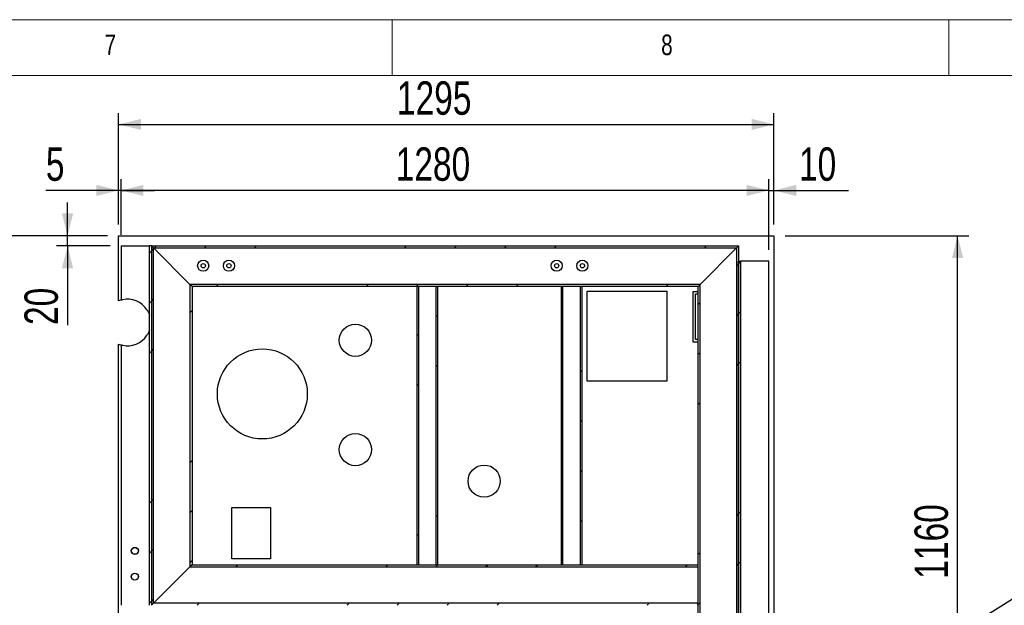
# Model space of a CAD drawing. Header units: millimetres. Extents: x 5 to 589, y 5 to 415.
# Tile 56 of 85: x 314 to 402, y 362 to 415. Entities that reach past the tile are written whole.
import ezdxf

# ---------------------------------------------------------------- set-up
doc = ezdxf.new("R2010")
doc.units = ezdxf.units.MM
for name, color, linetype in [('COTES', 1, 'Continuous'), ('NOTES', 6, 'Continuous'), ('TRAIT-FINS', 9, 'Continuous')]:
    doc.layers.add(name, color=color, linetype=linetype)
doc.layers.add('TRAIT-FORT', color=4, linetype='Continuous', lineweight=25)
doc.styles.add('SLDTEXTSTYLE0', font='TXT', dxfattribs={"width": 0.75})
doc.dimstyles.new('SLDDIMSTYLE0', dxfattribs={"dimtxt": 3, "dimasz": 2, "dimexe": 0, "dimexo": 0.0625, "dimgap": 0.75, "dimtad": 1, "dimdec": 0, "dimlfac": 22, "dimrnd": 1e-09, "dimzin": 12, "dimdsep": 46, "dimtxsty": 'SLDTEXTSTYLE0', "dimsah": 1, "dimcen": 0.09, "dimadec": 0, "dimazin": 3, "dimtfac": 1, "dimtdec": 0, "dimtmove": 0, "dimatfit": 0, "dimfxl": 1, "dimfrac": 2, "dimtolj": 1, "dimtzin": 12, "dimarcsym": 0})
doc.dimstyles.new('SLDDIMSTYLE1', dxfattribs={"dimtxt": 3, "dimasz": 2, "dimexe": 0, "dimexo": 0.0625, "dimgap": 0.75, "dimtad": 1, "dimdec": 0, "dimlfac": 22, "dimrnd": 1e-09, "dimzin": 12, "dimdsep": 46, "dimtxsty": 'SLDTEXTSTYLE0', "dimsah": 1, "dimcen": 0.09, "dimadec": 0, "dimazin": 3, "dimtfac": 1, "dimtdec": 0, "dimtofl": 0, "dimtmove": 0, "dimatfit": 3, "dimfxl": 1, "dimfrac": 2, "dimtolj": 1, "dimtzin": 12, "dimarcsym": 0})
doc.dimstyles.new('SLDDIMSTYLE4', dxfattribs={"dimtxt": 0.18, "dimasz": 2, "dimexe": 0, "dimexo": 0.0625, "dimgap": 0, "dimtad": 0, "dimtih": 1, "dimtoh": 1, "dimdec": 0, "dimrnd": 1e-09, "dimzin": 0, "dimdsep": 46, "dimtxsty": 'Standard', "dimblk1": 'NONE', "dimblk2": 'NONE', "dimsah": 1, "dimcen": 0.09, "dimadec": 0, "dimazin": 0, "dimtfac": 2, "dimtdec": 0, "dimtofl": 0, "dimtmove": 0, "dimatfit": 3, "dimldrblk": 'NONE', "dimfxl": 1, "dimfrac": 2, "dimtolj": 1, "dimtzin": 0, "dimarcsym": 0})

# ---------------------------------------------------------------- blocks, each defined once
blk = doc.blocks.new('SW_HATCH_0')
at = {"layer": 'TRAIT-FINS', "color": 0}
for p, q in [((-63.035, 125.55), (-62.853, 125.732)), ((-62.757, 125.828), (-62.575, 126.01)), ((-58.267, 125.828), (-58.085, 126.01)), ((-53.777, 125.828), (-53.595, 126.01)), ((-40.307, 125.828), (-40.125, 126.01)), ((-35.816, 125.828), (-35.635, 126.01)), ((-31.326, 125.828), (-31.144, 126.01)), ((-26.836, 125.828), (-26.654, 126.01)), ((-13.366, 125.828), (-13.184, 126.01)), ((-63.217, 125.369), (-63.035, 125.55)), ((-55.744, 123.861), (-55.718, 123.887)), ((-10.489, 124.214), (-10.308, 124.396)), ((-10.308, 124.396), (-10.126, 124.578)), ((-57.231, 122.374), (-57.05, 122.555)), ((-43.761, 122.374), (-43.579, 122.555)), ((-39.271, 122.374), (-39.089, 122.555)), ((-34.781, 122.374), (-34.599, 122.555)), ((-30.291, 122.374), (-30.109, 122.555)), ((-16.82, 122.374), (-16.638, 122.555)), ((-63.035, 121.06), (-62.853, 121.242)), ((-63.217, 120.879), (-63.035, 121.06)), ((-13.944, 120.76), (-13.762, 120.942)), ((-59.58, 120.025), (-59.399, 120.207)), ((-37.489, 119.665), (-37.353, 119.801)), ((-10.489, 119.724), (-10.308, 119.906)), ((-10.308, 119.906), (-10.126, 120.088)), ((-39.171, 117.983), (-39.035, 118.12)), ((-63.035, 116.57), (-62.853, 116.752)), ((-63.217, 116.388), (-63.035, 116.57)), ((-13.944, 116.27), (-13.762, 116.452)), ((-37.489, 115.175), (-37.353, 115.311)), ((-10.489, 115.234), (-10.308, 115.416)), ((-10.308, 115.416), (-10.126, 115.598)), ((-24.535, 114.659), (-24.399, 114.795)), ((-39.171, 113.493), (-39.035, 113.629)), ((-26.217, 112.977), (-26.08, 113.114)), ((-13.944, 111.78), (-13.762, 111.961)), ((-24.535, 110.169), (-24.399, 110.305)), ((-26.217, 108.487), (-26.08, 108.623)), ((-59.58, 106.554), (-59.399, 106.736)), ((-24.535, 105.679), (-24.399, 105.815)), ((-26.217, 103.997), (-26.08, 104.133)), ((-63.217, 102.918), (-63.035, 103.1)), ((-63.035, 103.1), (-62.853, 103.282)), ((-59.58, 102.064), (-59.399, 102.246)), ((-37.489, 101.705), (-37.353, 101.841)), ((-10.489, 101.764), (-10.308, 101.946)), ((-10.308, 101.946), (-10.126, 102.127)), ((-24.535, 101.189), (-24.399, 101.325)), ((-39.171, 100.023), (-39.035, 100.159)), ((-26.217, 99.507), (-26.08, 99.643)), ((-63.217, 98.428), (-63.035, 98.61)), ((-63.035, 98.61), (-62.853, 98.792)), ((-13.944, 98.309), (-13.762, 98.491)), ((-59.58, 97.574), (-59.399, 97.756)), ((-55.473, 97.192), (-55.291, 97.374)), ((-42.002, 97.192), (-41.82, 97.374)), ((-37.512, 97.192), (-37.33, 97.374)), ((-33.022, 97.192), (-32.84, 97.374)), ((-28.532, 97.192), (-28.35, 97.374)), ((-15.061, 97.192), (-14.88, 97.374)), ((-10.489, 97.274), (-10.308, 97.455)), ((-10.308, 97.455), (-10.126, 97.637)), ((-63.217, 93.938), (-63.035, 94.12)), ((-63.035, 94.12), (-62.853, 94.301)), ((-58.927, 93.737), (-58.745, 93.919)), ((-45.457, 93.737), (-45.275, 93.919)), ((-40.967, 93.737), (-40.785, 93.919)), ((-36.476, 93.737), (-36.295, 93.919)), ((-31.986, 93.737), (-31.804, 93.919)), ((-18.516, 93.737), (-18.334, 93.919)), ((-14.026, 93.737), (-13.944, 93.819)), ((-13.944, 93.819), (-13.762, 94.001))]:
    blk.add_line(p, q, dxfattribs=at)
blk = doc.blocks.new('_D_14')
at = {"layer": 'COTES', "color": 1, "transparency": 16777216}
for p, q in [((322.434, 396.598), (322.434, 406.598)), ((381.297, 396.598), (381.297, 406.598)), ((322.434, 405.598), (381.297, 405.598))]:
    blk.add_line(p, q, dxfattribs=at)
for points in [[(322.434, 405.598), (324.434, 405.098), (324.434, 406.098)], [(381.297, 405.598), (379.297, 406.098), (379.297, 405.098)]]:
    blk.add_solid(points, dxfattribs=at)
at = {"layer": 'COTES', "color": 1, "transparency": 16777216, "insert": (347.432, 409.466), "char_height": 3, "attachment_point": 1, "style": 'SLDTEXTSTYLE0'}
blk.add_mtext('1295', dxfattribs=at)
blk = doc.blocks.new('_D_15')
at = {"layer": 'COTES', "color": 1, "transparency": 16777216}
for p, q in [((380.843, 394.326), (380.843, 400.669)), ((381.297, 396.598), (381.297, 400.669)), ((380.843, 399.669), (377.843, 399.669)), ((380.843, 399.669), (381.297, 399.669)), ((381.297, 399.669), (387.977, 399.669))]:
    blk.add_line(p, q, dxfattribs=at)
for points in [[(380.843, 399.669), (378.843, 400.169), (378.843, 399.169)], [(381.297, 399.669), (383.297, 399.169), (383.297, 400.169)]]:
    blk.add_solid(points, dxfattribs=at)
at = {"layer": 'COTES', "color": 1, "transparency": 16777216, "insert": (383.544, 403.536), "char_height": 3, "attachment_point": 1, "style": 'SLDTEXTSTYLE0'}
blk.add_mtext('10', dxfattribs=at)
blk = doc.blocks.new('_D_16')
at = {"layer": 'COTES', "color": 1, "transparency": 16777216}
for p, q in [((322.661, 395.689), (322.661, 400.669)), ((380.843, 394.326), (380.843, 400.669)), ((380.843, 399.669), (322.661, 399.669))]:
    blk.add_line(p, q, dxfattribs=at)
for points in [[(322.661, 399.669), (324.661, 399.169), (324.661, 400.169)], [(380.843, 399.669), (378.843, 400.169), (378.843, 399.169)]]:
    blk.add_solid(points, dxfattribs=at)
at = {"layer": 'COTES', "color": 1, "transparency": 16777216, "insert": (347.319, 403.536), "char_height": 3, "attachment_point": 1, "style": 'SLDTEXTSTYLE0'}
blk.add_mtext('1280', dxfattribs=at)
blk = doc.blocks.new('_D_17')
at = {"layer": 'COTES', "color": 1, "transparency": 16777216}
for p, q in [((322.434, 396.598), (322.434, 400.669)), ((322.661, 395.689), (322.661, 400.669)), ((322.434, 399.669), (315.898, 399.669)), ((322.661, 399.669), (322.434, 399.669)), ((322.661, 399.669), (325.661, 399.669))]:
    blk.add_line(p, q, dxfattribs=at)
for points in [[(322.434, 399.669), (320.434, 400.169), (320.434, 399.169)], [(322.661, 399.669), (324.661, 399.169), (324.661, 400.169)]]:
    blk.add_solid(points, dxfattribs=at)
at = {"layer": 'COTES', "color": 1, "transparency": 16777216, "insert": (315.898, 403.536), "char_height": 3, "attachment_point": 1, "style": 'SLDTEXTSTYLE0'}
blk.add_mtext('5', dxfattribs=at)
blk = doc.blocks.new('_D_18')
at = {"layer": 'COTES', "color": 1, "transparency": 16777216}
for p, q in [((317.843, 395.598), (317.843, 398.598)), ((321.434, 395.598), (316.843, 395.598)), ((317.843, 394.689), (317.843, 395.598)), ((321.661, 394.689), (316.843, 394.689)), ((317.843, 394.689), (317.843, 387.583))]:
    blk.add_line(p, q, dxfattribs=at)
for points in [[(317.843, 395.598), (318.343, 397.598), (317.343, 397.598)], [(317.843, 394.689), (317.343, 392.689), (318.343, 392.689)]]:
    blk.add_solid(points, dxfattribs=at)
at = {"layer": 'COTES', "color": 1, "transparency": 16777216, "insert": (313.976, 387.583), "char_height": 3, "attachment_point": 1, "rotation": 90, "style": 'SLDTEXTSTYLE0'}
blk.add_mtext('20', dxfattribs=at)
blk = doc.blocks.new('_D_19')
at = {"layer": 'COTES', "color": 1, "transparency": 16777216}
for p, q in [((321.434, 395.598), (262.384, 395.598)), ((263.384, 395.598), (263.384, 343.78)), ((278.755, 343.78), (262.384, 343.78))]:
    blk.add_line(p, q, dxfattribs=at)
for points in [[(263.384, 395.598), (262.884, 393.598), (263.884, 393.598)], [(263.384, 343.78), (263.884, 345.78), (262.884, 345.78)]]:
    blk.add_solid(points, dxfattribs=at)
at = {"layer": 'COTES', "color": 1, "transparency": 16777216, "insert": (259.517, 365.256), "char_height": 3, "attachment_point": 1, "rotation": 90, "style": 'SLDTEXTSTYLE0'}
blk.add_mtext('1140', dxfattribs=at)
blk = doc.blocks.new('_D_27')
at = {"layer": 'COTES', "color": 1, "transparency": 16777216}
for p, q in [((382.297, 395.598), (398.789, 395.598)), ((397.789, 342.871), (397.789, 395.598))]:
    blk.add_line(p, q, dxfattribs=at)
for points in [[(397.789, 395.598), (397.289, 393.598), (398.289, 393.598)], [(397.789, 342.871), (398.289, 344.871), (397.289, 344.871)]]:
    blk.add_solid(points, dxfattribs=at)
at = {"layer": 'COTES', "color": 1, "transparency": 16777216, "insert": (393.922, 364.801), "char_height": 3, "attachment_point": 1, "rotation": 90, "style": 'SLDTEXTSTYLE0'}
blk.add_mtext('1160', dxfattribs=at)
blk = doc.blocks.new('_None')

msp = doc.modelspace()

# ---------------------------------------------------------------- linework, layer by layer
at = {"color": 7, "linetype": 'Continuous', "lineweight": 18}
for p, q in [((589, 415), (5, 415)), ((347, 410), (347, 415)), ((397, 415), (397, 410)), ((584, 410), (10, 410))]:
    msp.add_line(p, q, dxfattribs=at)
at = {"layer": 'TRAIT-FORT', "color": 4, "linetype": 'Continuous', "lineweight": 25}
for p, q in [((322.434, 389.751), (322.434, 395.598)), ((322.434, 395.598), (381.297, 395.598)), ((381.297, 395.598), (381.297, 342.871)), ((322.661, 394.689), (322.661, 389.828)), ((322.661, 394.689), (322.775, 394.689)), ((322.775, 394.689), (324.979, 394.689)), ((324.979, 394.689), (325.206, 394.689)), ((325.206, 362.417), (325.206, 394.689)), ((325.388, 394.689), (325.206, 394.689)), ((325.388, 394.689), (325.388, 362.417)), ((325.57, 394.507), (325.388, 394.689)), ((325.388, 394.689), (378.116, 394.689)), ((325.57, 362.598), (325.57, 394.507)), ((325.752, 394.326), (325.57, 394.507)), ((325.57, 394.507), (377.934, 394.507)), ((325.57, 394.507), (325.752, 394.326)), ((377.934, 394.507), (377.752, 394.326)), ((377.752, 394.326), (377.934, 394.507)), ((378.116, 394.689), (377.934, 394.507)), ((377.934, 394.507), (377.934, 340.326)), ((378.116, 394.689), (378.116, 340.144)), ((328.661, 391.417), (325.752, 394.326)), ((377.752, 394.326), (374.843, 391.417)), ((378.116, 393.326), (378.297, 393.326)), ((378.116, 340.598), (378.116, 393.326)), ((378.297, 393.326), (378.297, 340.598)), ((378.525, 393.326), (378.297, 393.326)), ((380.729, 393.326), (378.525, 393.326)), ((380.843, 393.326), (380.729, 393.326)), ((380.843, 340.598), (380.843, 393.326)), ((328.843, 391.235), (328.661, 391.417)), ((328.661, 391.417), (328.843, 391.235)), ((328.843, 391.235), (328.843, 365.871)), ((329.025, 391.053), (328.843, 391.235)), ((374.661, 391.235), (328.843, 391.235)), ((329.025, 391.053), (329.025, 366.053)), ((374.479, 391.053), (329.025, 391.053)), ((349.388, 391.053), (349.252, 391.053)), ((349.252, 366.053), (349.252, 391.053)), ((349.388, 366.053), (349.388, 391.053)), ((350.934, 391.053), (350.934, 366.053)), ((351.07, 391.053), (350.934, 391.053)), ((351.07, 391.053), (351.07, 366.053)), ((362.343, 391.053), (362.206, 391.053)), ((362.206, 366.053), (362.206, 391.053)), ((362.343, 366.053), (362.343, 391.053)), ((363.888, 391.053), (363.888, 366.053)), ((364.025, 391.053), (363.888, 391.053)), ((364.025, 391.053), (364.025, 366.053)), ((374.661, 391.235), (374.479, 391.053)), ((374.479, 343.78), (374.479, 391.053)), ((374.843, 391.417), (374.661, 391.235)), ((374.661, 391.235), (374.843, 391.417)), ((374.661, 343.598), (374.661, 391.235)), ((364.52, 390.626), (371.679, 390.626)), ((364.52, 382.545), (364.52, 390.626)), ((371.679, 390.626), (371.679, 382.545)), ((374.025, 386.053), (374.025, 390.598)), ((374.025, 390.598), (374.479, 390.598)), ((374.252, 390.371), (374.479, 390.371)), ((374.252, 386.28), (374.252, 390.371)), ((322.434, 343.78), (322.434, 385.864)), ((322.661, 385.787), (322.661, 362.417)), ((374.479, 386.053), (374.025, 386.053)), ((374.479, 386.28), (374.252, 386.28)), ((371.679, 382.545), (364.52, 382.545)), ((332.597, 371.205), (336.061, 371.205)), ((332.597, 366.586), (332.597, 371.205)), ((336.061, 371.205), (336.061, 366.586)), ((336.061, 366.586), (332.597, 366.586)), ((328.661, 365.689), (325.752, 362.78)), ((328.843, 365.871), (328.661, 365.689)), ((328.843, 365.871), (328.661, 365.689)), ((329.025, 366.053), (328.843, 365.871)), ((328.843, 365.871), (374.479, 365.871)), ((329.025, 366.053), (374.479, 366.053)), ((349.252, 366.053), (349.388, 366.053)), ((350.934, 366.053), (351.07, 366.053)), ((362.206, 366.053), (362.343, 366.053)), ((363.888, 366.053), (364.025, 366.053)), ((374.479, 365.871), (374.479, 366.053)), ((325.752, 362.78), (325.57, 362.598)), ((325.752, 362.78), (325.57, 362.598)), ((325.57, 362.598), (325.388, 362.417)), ((374.479, 362.598), (325.57, 362.598)), ((374.479, 362.417), (374.479, 362.598))]:
    msp.add_line(p, q, dxfattribs=at)
at = {"layer": 'TRAIT-FORT', "color": 4, "linetype": 'Continuous', "lineweight": 25, "flags": 128}
for points in [[(322.664, 389.829), (322.609, 389.813), (322.434, 389.751)], [(322.434, 385.864), (322.609, 385.802), (322.661, 385.787)]]:
    msp.add_lwpolyline(points, dxfattribs=at)
at = {"layer": 'TRAIT-FORT', "color": 4, "linetype": 'Continuous', "lineweight": 25}
for centre, radius in [((330.03, 392.907), 0.5), ((330.03, 392.907), 0.193), ((332.339, 392.907), 0.5), ((332.339, 392.907), 0.193), ((361.78, 392.907), 0.5), ((361.78, 392.907), 0.193), ((364.089, 392.907), 0.5), ((364.089, 392.907), 0.193), ((343.698, 386.214), 1.443), ((335.342, 381.398), 4.041), ((343.698, 376.394), 1.443), ((355.261, 373.571), 1.443), ((323.891, 367.302), 0.318), ((323.891, 367.302), 0.307), ((323.891, 364.993), 0.318), ((323.891, 364.993), 0.307)]:
    msp.add_circle(centre, radius, dxfattribs=at)
for start, end in [(32.74021, 102.17548), (257.82452, 327.25979)]:
    msp.add_arc((323.217, 387.808), 2.095, start, end, dxfattribs=at)
for points, knots in [([(322.661, 389.828), (322.662, 389.828), (322.665, 389.829), (322.683, 389.834), (322.711, 389.841), (322.743, 389.849), (322.765, 389.854), (322.775, 389.856)], [0, 0, 0, 0, 0.20633, 0.412529, 0.622341, 0.838966, 1, 1, 1, 1]), ([(324.979, 388.941), (324.992, 388.921), (325.017, 388.881), (325.064, 388.799), (325.11, 388.707), (325.148, 388.621), (325.172, 388.563), (325.187, 388.522), (325.198, 388.489), (325.205, 388.468), (325.206, 388.465), (325.206, 388.464)], [0, 0, 0, 0, 0.115447, 0.231791, 0.470037, 0.635921, 0.725207, 0.815528, 0.886321, 0.95785, 1, 1, 1, 1]), ([(325.206, 387.151), (325.206, 387.149), (325.205, 387.147), (325.197, 387.123), (325.179, 387.073), (325.15, 386.998), (325.107, 386.9), (325.051, 386.791), (325.003, 386.713), (324.979, 386.674)], [0, 0, 0, 0, 0.046471, 0.105907, 0.216816, 0.382287, 0.548359, 0.774286, 1, 1, 1, 1]), ([(322.775, 385.759), (322.762, 385.762), (322.735, 385.768), (322.701, 385.776), (322.675, 385.783), (322.663, 385.787), (322.661, 385.787), (322.661, 385.787)], [0, 0, 0, 0, 0.221794, 0.443609, 0.664205, 0.878998, 1, 1, 1, 1])]:
    msp.add_open_spline(points, degree=3, knots=knots, dxfattribs=at)

# ---------------------------------------------------------------- block references
at = {"layer": 'TRAIT-FINS', "color": 9}
msp.add_blockref('SW_HATCH_0', (388.423, 268.679), dxfattribs=at)

# ---------------------------------------------------------------- texts
at = {"layer": 'NOTES', "color": 211, "char_height": 1.852, "attachment_point": 1, "style": 'SLDTEXTSTYLE0'}
for s, insert in [('7', (321.167, 413.668)), ('8', (371.167, 413.668))]:
    msp.add_mtext(s, dxfattribs=dict(at, insert=insert))

# ---------------------------------------------------------------- dimensions: what is measured, and where the dimension line sits
at = {"layer": 'COTES', "color": 1}
for base, p1, p2, dimstyle, picture, middle in [((381.297, 405.598), (322.434, 395.598), (381.297, 395.598), 'SLDDIMSTYLE1', '_D_14', (351.866, 405.598)), ((322.434, 399.669), (322.661, 394.689), (322.434, 395.598), 'SLDDIMSTYLE0', '_D_17', (317.007, 399.669)), ((322.661, 399.669), (380.843, 393.326), (322.661, 394.689), 'SLDDIMSTYLE1', '_D_16', (351.752, 399.669)), ((381.297, 399.669), (380.843, 393.326), (381.297, 395.598), 'SLDDIMSTYLE0', '_D_15', (385.761, 399.669))]:
    dim = msp.add_linear_dim(base=base, p1=p1, p2=p2, dimstyle=dimstyle, dxfattribs=at)
    dim.commit()
    dim.dimension.update_dxf_attribs({"geometry": picture, "text_midpoint": middle, "dimtype": 160})
for base, p1, p2, dimstyle, picture, middle in [((317.843, 395.598), (322.661, 394.689), (322.434, 395.598), 'SLDDIMSTYLE0', '_D_18', (317.843, 389.8)), ((263.384, 343.78), (322.434, 395.598), (279.755, 343.78), 'SLDDIMSTYLE1', '_D_19', (263.384, 369.689)), ((397.789, 395.598), (381.57, 342.871), (381.297, 395.598), 'SLDDIMSTYLE1', '_D_27', (397.789, 369.235))]:
    dim = msp.add_linear_dim(base=base, p1=p1, p2=p2, angle=90, dimstyle=dimstyle, dxfattribs=at)
    dim.commit()
    dim.dimension.update_dxf_attribs({"geometry": picture, "text_midpoint": middle, "dimtype": 160})

# ---------------------------------------------------------------- leaders
at = {"color": 7, "linetype": 'Continuous', "lineweight": 18, "has_arrowhead": 0}
msp.add_leader([(409.484, 367.238), (371.013, 343.038)], dimstyle='SLDDIMSTYLE4', dxfattribs=at)

doc.saveas('drawing.dxf')
